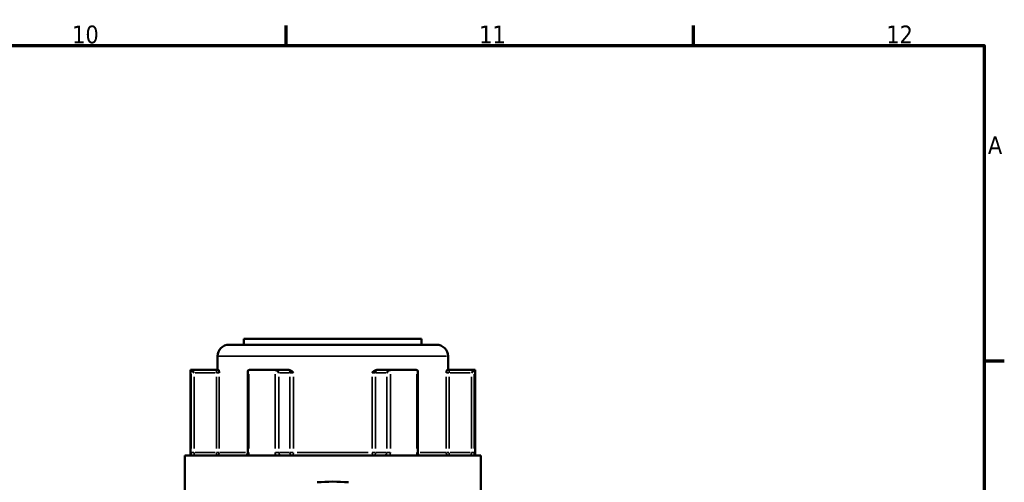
# Model space of a CAD drawing. Header units: millimetres. Extents: x 0 to 926, y 0 to 964.
# Tile 11 of 17: x 655 to 824, y 499 to 578. Entities that reach past the tile are written whole.
import ezdxf

# ---------------------------------------------------------------- set-up
doc = ezdxf.new("R2010")
doc.units = ezdxf.units.MM
for name, color, linetype, lineweight in [('Border (ANSI)', 7, 'Continuous', 70), ('Visible (ANSI)', 7, 'Continuous', 50), ('Visible Narrow (ANSI)', 7, 'Continuous', 35)]:
    doc.layers.add(name, color=color, linetype=linetype, lineweight=lineweight)
doc.styles.add('Note Text (ANSI)', font='tahoma.ttf')

# ---------------------------------------------------------------- blocks, each defined once
blk = doc.blocks.new('Borders Default Border')
at = {"layer": 'Border (ANSI)'}
for p, q in [((700.83, 574), (700.83, 577.45)), ((770.92, 574), (770.92, 577.45)), ((821, 519.75), (824.45, 519.75))]:
    blk.add_line(p, q, dxfattribs=at)
at = {"layer": 'Border (ANSI)', "flags": 128}
blk.add_lwpolyline([(20, 20), (20, 574), (821, 574), (821, 20), (20, 20)], dxfattribs=at)
at = {"layer": 'Border (ANSI)', "attachment_point": 7, "style": 'Note Text (ANSI)'}
for s, insert, char_height in [('10', (663.96, 574.34), 3.048), ('11', (734.04, 574.4), 3.048), ('12', (804.13, 574.4), 3.048), ('A', (821.63, 555.35), 3.05)]:
    blk.add_mtext(s, dxfattribs=dict(at, insert=insert, char_height=char_height))

msp = doc.modelspace()

# ---------------------------------------------------------------- linework, layer by layer
at = {"layer": 'Visible (ANSI)'}
for p, q in [((690.982, 522.553), (726.682, 522.553)), ((693.532, 523.553), (724.132, 523.553)), ((693.532, 523.553), (693.532, 522.553)), ((724.132, 523.553), (724.132, 522.553)), ((688.982, 520.553), (688.982, 518.203)), ((728.682, 520.553), (728.682, 518.203)), ((684.332, 518.203), (684.466, 518.203)), ((684.332, 518.203), (684.332, 503.503)), ((688.796, 518.203), (684.466, 518.203)), ((684.472, 518.2), (684.969, 517.703)), ((689.157, 518.203), (688.796, 518.203)), ((694.184, 517.953), (694.184, 504.003)), ((694.432, 518.203), (698.866, 518.203)), ((701.031, 518.203), (698.866, 518.203)), ((701.27, 518.203), (701.031, 518.203)), ((716.633, 518.203), (716.395, 518.203)), ((718.798, 518.203), (716.633, 518.203)), ((718.798, 518.203), (723.232, 518.203)), ((723.481, 504.003), (723.481, 517.953)), ((728.868, 518.203), (728.508, 518.203)), ((733.198, 518.203), (728.868, 518.203)), ((733.193, 518.2), (732.695, 517.703)), ((733.198, 518.203), (733.332, 518.203)), ((733.332, 518.203), (733.332, 503.503)), ((683.332, 503.503), (734.332, 503.503)), ((683.332, 503.503), (683.332, 496.153)), ((734.332, 503.503), (734.332, 496.153))]:
    msp.add_line(p, q, dxfattribs=at)
for centre, radius, start, end in [((690.982, 520.553), 2, 90, 180), ((726.682, 520.553), 2, 0, 90), ((708.832, 467), 32, 85.15991, 94.84009)]:
    msp.add_arc(centre, radius, start, end, dxfattribs=at)
for centre, major_axis, start_param, end_param in [((694.684, 517.703), (-0.433, 0.433), 5.8664565, 6.8067841), ((699.118, 517.703), (0.433, -0.433), 1.0471976, 2.5111239), ((718.547, 517.703), (-0.433, -0.433), 3.7720614, 5.2359878), ((722.981, 517.703), (0.433, 0.433), 5.7595865, 6.6999141)]:
    msp.add_ellipse(centre, major_axis=major_axis, ratio=0.5773503, start_param=start_param, end_param=end_param, dxfattribs=at)
for points in [[(684.466, 518.203), (684.468, 518.203), (684.47, 518.202), (684.472, 518.2)], [(694.389, 518.2), (694.404, 518.202), (694.418, 518.203), (694.432, 518.203)], [(698.866, 518.203), (698.882, 518.203), (698.899, 518.202), (698.915, 518.2)], [(718.749, 518.2), (718.766, 518.202), (718.782, 518.203), (718.798, 518.203)], [(723.232, 518.203), (723.247, 518.203), (723.261, 518.202), (723.276, 518.2)], [(733.193, 518.2), (733.194, 518.202), (733.196, 518.203), (733.198, 518.203)]]:
    msp.add_open_spline(points, degree=3, dxfattribs=at)
for points, knots in [([(689.157, 518.203), (689.168, 518.203), (689.18, 518.186), (689.208, 518.117), (689.223, 518.056), (689.253, 517.911), (689.27, 517.811), (689.288, 517.704), (689.288, 517.704), (689.288, 517.703)], [0.236796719, 0.236796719, 0.236796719, 0.236796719, 0.258427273, 0.258427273, 0.288047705, 0.288047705, 0.33004835, 0.33004835, 0.330345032, 0.330345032, 0.330345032, 0.330345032]), ([(701.27, 518.203), (701.349, 518.203), (701.428, 518.186), (701.606, 518.117), (701.695, 518.056), (701.873, 517.911), (701.967, 517.811), (702.066, 517.704), (702.067, 517.704), (702.068, 517.703)], [0.236796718, 0.236796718, 0.236796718, 0.236796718, 0.258427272, 0.258427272, 0.288047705, 0.288047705, 0.33004835, 0.33004835, 0.330345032, 0.330345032, 0.330345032, 0.330345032]), ([(715.597, 517.703), (715.598, 517.704), (715.598, 517.704), (715.698, 517.811), (715.791, 517.911), (715.969, 518.056), (716.059, 518.117), (716.237, 518.186), (716.315, 518.203), (716.395, 518.203)], [-0.000316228, -0.000316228, -0.000316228, -0.000316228, 0, 0, 0.044767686, 0.044767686, 0.07633953, 0.07633953, 0.099395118, 0.099395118, 0.099395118, 0.099395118]), ([(728.376, 517.703), (728.376, 517.704), (728.376, 517.704), (728.395, 517.811), (728.412, 517.911), (728.442, 518.056), (728.457, 518.117), (728.485, 518.186), (728.496, 518.203), (728.508, 518.203)], [-0.000316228, -0.000316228, -0.000316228, -0.000316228, 0, 0, 0.044767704, 0.044767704, 0.076339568, 0.076339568, 0.09939517, 0.09939517, 0.09939517, 0.09939517]), ([(693.882, 503.503), (693.899, 503.503), (693.916, 503.506), (693.961, 503.524), (693.987, 503.539), (694.04, 503.587), (694.066, 503.618), (694.112, 503.69), (694.131, 503.731), (694.161, 503.819), (694.172, 503.866), (694.182, 503.944), (694.184, 503.973), (694.184, 504.003)], [0.15574903, 0.15574903, 0.15574903, 0.15574903, 0.18730041, 0.18730041, 0.21885178, 0.21885178, 0.24759391, 0.24759391, 0.27342656, 0.27342656, 0.2985113, 0.2985113, 0.31350591, 0.31350591, 0.31350591, 0.31350591]), ([(723.481, 504.003), (723.481, 503.954), (723.486, 503.905), (723.505, 503.811), (723.519, 503.767), (723.555, 503.687), (723.576, 503.651), (723.621, 503.591), (723.645, 503.567), (723.694, 503.529), (723.717, 503.517), (723.754, 503.505), (723.769, 503.503), (723.783, 503.503)], [0.63188605, 0.63188605, 0.63188605, 0.63188605, 0.6567458, 0.6567458, 0.68167517, 0.68167517, 0.70694046, 0.70694046, 0.73333973, 0.73333973, 0.76349454, 0.76349454, 0.78964292, 0.78964292, 0.78964292, 0.78964292])]:
    msp.add_open_spline(points, degree=3, knots=knots, dxfattribs=at)
at = {"layer": 'Visible Narrow (ANSI)'}
for p, q in [((728.438, 520.553), (689.227, 520.553)), ((684.472, 517.49), (684.472, 504.713)), ((685.161, 517.703), (688.605, 517.703)), ((688.796, 518.201), (688.796, 517.742)), ((688.831, 517.703), (689.281, 517.703)), ((694.389, 504.713), (694.389, 517.49)), ((698.915, 517.49), (698.915, 504.713)), ((699.646, 517.703), (701.369, 517.703)), ((701.483, 517.703), (702.034, 517.703)), ((715.63, 517.703), (716.182, 517.703)), ((716.296, 517.703), (718.018, 517.703)), ((718.749, 504.713), (718.749, 517.49)), ((723.276, 517.49), (723.276, 504.713)), ((728.383, 517.703), (728.834, 517.703)), ((728.868, 517.742), (728.868, 518.201)), ((729.06, 517.703), (732.504, 517.703)), ((733.193, 504.713), (733.193, 517.49)), ((684.969, 504.688), (684.969, 517.018)), ((688.796, 517.018), (688.796, 504.688)), ((689.288, 504.688), (689.288, 517.018)), ((699.551, 504.688), (699.551, 517.018)), ((701.464, 517.018), (701.464, 504.688)), ((702.068, 504.688), (702.068, 517.018)), ((715.597, 517.018), (715.597, 504.688)), ((716.2, 504.688), (716.2, 517.018)), ((718.114, 517.018), (718.114, 504.688)), ((728.376, 517.018), (728.376, 504.688)), ((728.868, 504.688), (728.868, 517.018)), ((732.695, 517.018), (732.695, 504.688)), ((684.933, 504.003), (684.477, 504.003)), ((688.605, 504.003), (685.161, 504.003)), ((688.796, 503.964), (688.796, 503.505)), ((689.281, 504.003), (688.831, 504.003)), ((689.394, 504.003), (693.811, 504.003)), ((694.37, 504.003), (694.184, 504.003)), ((699.531, 504.003), (698.949, 504.003)), ((701.369, 504.003), (699.646, 504.003)), ((702.034, 504.003), (701.483, 504.003)), ((702.721, 504.003), (714.944, 504.003)), ((716.182, 504.003), (715.63, 504.003)), ((718.018, 504.003), (716.296, 504.003)), ((718.715, 504.003), (718.133, 504.003)), ((723.48, 504.003), (723.294, 504.003)), ((723.853, 504.003), (728.27, 504.003)), ((728.834, 504.003), (728.383, 504.003)), ((728.868, 503.505), (728.868, 503.964)), ((732.504, 504.003), (729.06, 504.003)), ((733.187, 504.003), (732.732, 504.003))]:
    msp.add_line(p, q, dxfattribs=at)
for centre, major_axis, ratio, start_param, end_param in [((701.031, 517.703), (0, 0.5), 0.8660254, 4.7909288, 6.2046455), ((716.633, 517.703), (0, 0.5), 0.8660254, 0.0785398, 1.4922565), ((688.796, 504.003), (0, -0.5), 0.9845793, 0.0785398, 1.4922565), ((701.897, 504.003), (0, -0.5), 0.8660254, 4.7909288, 6.2046455), ((701.897, 504.003), (0, -0.5), 0.3407884, 0.0785398, 1.4922565), ((715.767, 504.003), (0, -0.5), 0.3407884, 4.7909288, 6.2046455), ((715.767, 504.003), (0, -0.5), 0.8660254, 0.0785398, 1.4922565), ((728.868, 504.003), (0, -0.5), 0.9845793, 4.7909288, 6.2046455)]:
    msp.add_ellipse(centre, major_axis=major_axis, ratio=ratio, start_param=start_param, end_param=end_param, dxfattribs=at)
for points, knots in [([(684.472, 504.003), (684.472, 503.938), (684.473, 503.874), (684.476, 503.709), (684.48, 503.611), (684.486, 503.515), (684.487, 503.509), (684.487, 503.503)], [0.631886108, 0.631886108, 0.631886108, 0.631886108, 0.651250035, 0.651250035, 0.682232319, 0.682232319, 0.684271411, 0.684271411, 0.684271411, 0.684271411]), ([(685.098, 503.503), (685.09, 503.503), (685.083, 503.505), (685.052, 503.521), (685.03, 503.556), (685, 503.651), (684.99, 503.703), (684.977, 503.807), (684.973, 503.856), (684.97, 503.938), (684.969, 503.971), (684.969, 504.003)], [-0.78964304, -0.78964304, -0.78964304, -0.78964304, -0.77486935, -0.77486935, -0.72250929, -0.72250929, -0.68223232, -0.68223232, -0.65125004, -0.65125004, -0.63188611, -0.63188611, -0.63188611, -0.63188611]), ([(694.278, 503.503), (694.31, 503.57), (694.335, 503.641), (694.377, 503.808), (694.389, 503.906), (694.389, 504.003)], [0.261120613, 0.261120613, 0.261120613, 0.261120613, 0.28428582, 0.28428582, 0.313505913, 0.313505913, 0.313505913, 0.313505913]), ([(698.915, 504.003), (698.915, 503.938), (698.921, 503.874), (698.952, 503.709), (698.985, 503.611), (699.035, 503.515), (699.038, 503.509), (699.041, 503.503)], [0.63188605, 0.63188605, 0.63188605, 0.63188605, 0.651253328, 0.651253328, 0.682240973, 0.682240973, 0.684271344, 0.684271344, 0.684271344, 0.684271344]), ([(700.048, 503.503), (700.023, 503.503), (699.999, 503.505), (699.888, 503.521), (699.806, 503.556), (699.686, 503.651), (699.643, 503.703), (699.587, 503.807), (699.57, 503.856), (699.554, 503.938), (699.551, 503.971), (699.551, 504.003)], [-0.78964294, -0.78964294, -0.78964294, -0.78964294, -0.77489403, -0.77489403, -0.72252491, -0.72252491, -0.68224097, -0.68224097, -0.65125333, -0.65125333, -0.63188605, -0.63188605, -0.63188605, -0.63188605]), ([(718.114, 504.003), (718.114, 503.971), (718.111, 503.938), (718.095, 503.856), (718.078, 503.807), (718.022, 503.703), (717.978, 503.651), (717.859, 503.556), (717.776, 503.521), (717.666, 503.505), (717.641, 503.503), (717.616, 503.503)], [0, 0, 0, 0, 0.01936722, 0.01936722, 0.05035476, 0.05035476, 0.09063857, 0.09063857, 0.14300752, 0.14300752, 0.15775689, 0.15775689, 0.15775689, 0.15775689]), ([(718.623, 503.503), (718.626, 503.509), (718.63, 503.515), (718.679, 503.611), (718.713, 503.709), (718.743, 503.874), (718.749, 503.938), (718.749, 504.003)], [-0.052385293, -0.052385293, -0.052385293, -0.052385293, -0.05035476, -0.05035476, -0.019367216, -0.019367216, 0, 0, 0, 0]), ([(723.276, 504.003), (723.276, 503.938), (723.281, 503.874), (723.308, 503.709), (723.337, 503.611), (723.381, 503.515), (723.384, 503.509), (723.387, 503.503)], [0.631886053, 0.631886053, 0.631886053, 0.631886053, 0.651255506, 0.651255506, 0.68224663, 0.68224663, 0.684271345, 0.684271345, 0.684271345, 0.684271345]), ([(732.695, 504.003), (732.695, 503.971), (732.695, 503.938), (732.691, 503.856), (732.687, 503.807), (732.674, 503.703), (732.664, 503.651), (732.634, 503.556), (732.613, 503.521), (732.581, 503.505), (732.574, 503.503), (732.567, 503.503)], [0, 0, 0, 0, 0.01936942, 0.01936942, 0.0503605, 0.0503605, 0.09064889, 0.09064889, 0.14302381, 0.14302381, 0.15775687, 0.15775687, 0.15775687, 0.15775687]), ([(733.177, 503.503), (733.178, 503.509), (733.178, 503.515), (733.184, 503.611), (733.188, 503.709), (733.192, 503.874), (733.193, 503.938), (733.193, 504.003)], [-0.052385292, -0.052385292, -0.052385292, -0.052385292, -0.050360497, -0.050360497, -0.019369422, -0.019369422, 0, 0, 0, 0])]:
    msp.add_open_spline(points, degree=3, knots=knots, dxfattribs=at)

# ---------------------------------------------------------------- block references
msp.add_blockref('Borders Default Border', (0, 0))

doc.saveas('drawing.dxf')
